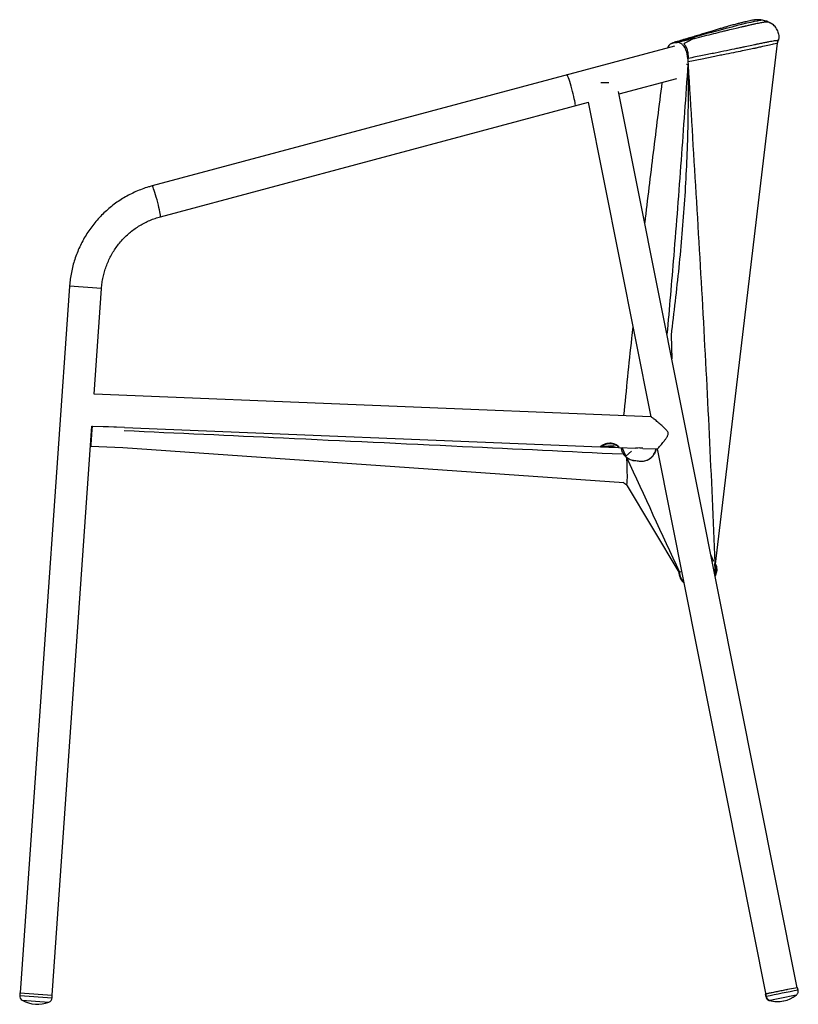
# Paper-space layout '_Right' of a CAD drawing. Header units: millimetres. Extents: x -0.013 to 0.596, y -0.453 to 0.318.
import ezdxf

# ---------------------------------------------------------------- set-up
doc = ezdxf.new("R2010")
doc.units = ezdxf.units.MM

psp = doc.layouts.new('_Right')

# ---------------------------------------------------------------- linework, layer by layer
at = {"color": 7, "linetype": 'Continuous', "lineweight": 25}
for p, q in [((0.56967, 0.31681), (0.56795, 0.3173)), ((0.57983, 0.29936), (0.58034, 0.30116)), ((0.49917, 0.29715), (0.09076, 0.18772)), ((0.49922, 0.29998), (0.4978, 0.29959)), ((0.49872, 0.29975), (0.50121, 0.29995)), ((0.50081, 0.3003), (0.5018, 0.30027)), ((0.53139, -0.10822), (0.57983, 0.29936)), ((0.50868, 0.28303), (0.50969, 0.28284)), ((0.45593, 0.25968), (0.50097, 0.27175)), ((0.44164, 0.26871), (0.4479, 0.26871)), ((0.59514, -0.43962), (0.45548, 0.26166)), ((0.09723, 0.16357), (0.43188, 0.25324)), ((0.43167, 0.25318), (0.48067, 0.00712)), ((0.02619, 0.10928), (-0.01247, -0.44363)), ((0.04534, 0.02474), (0.05113, 0.10753)), ((0.49656, 0.07103), (0.49717, 0.05234)), ((0.48072, 0.00712), (0.04535, 0.02477)), ((0.01247, -0.44537), (0.0436, -0.00016)), ((0.04339, -0.00322), (0.04287, -0.01589)), ((0.0436, -0.00018), (0.04406, -0.0002)), ((0.04406, -0.00018), (0.04406, -0.00016)), ((0.04406, -0.00018), (0.05656, -0.00062)), ((0.04406, -0.00018), (0.04406, -0.00021)), ((0.04406, -0.00021), (0.06905, -0.00104)), ((0.05656, -0.00062), (0.06905, -0.00101)), ((0.06903, -0.00121), (0.44108, -0.01629)), ((0.06905, -0.00104), (0.06905, -0.00101)), ((0.04287, -0.01589), (0.06785, -0.0169)), ((0.06786, -0.01687), (0.45959, -0.04427)), ((0.44155, -0.0158), (0.44153, -0.01628)), ((0.44155, -0.01631), (0.44702, -0.01654)), ((0.44358, -0.01605), (0.44358, -0.01617)), ((0.44401, -0.01629), (0.44401, -0.01635)), ((0.44686, -0.01611), (0.44687, -0.01589)), ((0.44702, -0.01654), (0.44789, -0.01657)), ((0.4475, -0.01647), (0.44795, -0.01647)), ((0.4485, -0.0166), (0.44765, -0.01656)), ((0.44768, -0.01565), (0.4481, -0.0156)), ((0.44789, -0.01647), (0.44789, -0.01657)), ((0.4483, -0.01582), (0.44828, -0.01622)), ((0.4487, -0.01619), (0.44828, -0.01622)), ((0.44829, -0.01659), (0.452, -0.01674)), ((0.44849, -0.01582), (0.44848, -0.016)), ((0.44937, -0.01643), (0.44936, -0.01655)), ((0.452, -0.01674), (0.45245, -0.01675)), ((0.45213, -0.01653), (0.45213, -0.01637)), ((0.45339, -0.01679), (0.45543, -0.01688)), ((0.45548, -0.0162), (0.45557, -0.01631)), ((0.45557, -0.01678), (0.45559, -0.01631)), ((0.45559, -0.01638), (0.45568, -0.01639)), ((0.45588, -0.01689), (0.46882, -0.01742)), ((0.4581, -0.01698), (0.46123, -0.0236)), ((0.46123, -0.0236), (0.45819, -0.01699)), ((0.46123, -0.0236), (0.46553, -0.01979)), ((0.47436, -0.01764), (0.48571, -0.0181)), ((0.4857, -0.0181), (0.57101, -0.44646)), ((0.46801, -0.02723), (0.47199, -0.02763)), ((0.46113, -0.0456), (0.46148, -0.04577)), ((0.46134, -0.04564), (0.50263, -0.11439)), ((0.52983, -0.10553), (0.52768, -0.10089)), ((0.52983, -0.10553), (0.52874, -0.10619)), ((0.53093, -0.10791), (0.53083, -0.1077)), ((0.50491, -0.114), (0.50308, -0.11443)), ((0.50308, -0.11443), (0.50309, -0.11462)), ((0.53107, -0.11347), (0.53107, -0.11348)), ((-0.01267, -0.44361), (-0.01281, -0.44561)), ((-0.01267, -0.44361), (0.01267, -0.44539)), ((0.01253, -0.44738), (0.01267, -0.44539)), ((0.57023, -0.44458), (0.57062, -0.44654)), ((0.59592, -0.4415), (0.59553, -0.43954))]:
    psp.add_line(p, q, dxfattribs=at)
at = {"color": 8, "linetype": 'Continuous', "lineweight": 25}
for p, q in [((0.56966, 0.31681), (0.56982, 0.31679)), ((0.05113, 0.10753), (0.02619, 0.10928)), ((0.44635, -0.01584), (0.44634, -0.016)), ((0.44671, -0.01618), (0.44671, -0.0163)), ((0.44965, -0.01641), (0.44965, -0.0165)), ((0.45017, -0.01661), (0.45016, -0.01665)), ((0.45156, -0.01632), (0.45155, -0.01644)), ((0.45195, -0.01658), (0.45195, -0.01666)), ((-0.01281, -0.44561), (0.01253, -0.44738)), ((-0.01081, -0.44936), (0.01003, -0.45081))]:
    psp.add_line(p, q, dxfattribs=at)
at = {"color": 8, "linetype": 'Continuous', "lineweight": 25, "flags": 128}
for points in [[(0.56815, 0.31724), (0.56815, 0.31724), (0.56767, 0.31727), (0.56683, 0.3172), (0.56563, 0.31703), (0.56383, 0.3167), (0.56157, 0.31624), (0.55884, 0.31564), (0.55564, 0.3149), (0.55161, 0.31394), (0.54818, 0.31309), (0.54394, 0.312), (0.53853, 0.31059), (0.53215, 0.30888), (0.52805, 0.30778), (0.52365, 0.30658), (0.51844, 0.30516), (0.51292, 0.30365), (0.50701, 0.30202), (0.50081, 0.3003), (0.50081, 0.3003), (0.50081, 0.3003)], [(0.42002, 0.25965), (0.4195, 0.26168), (0.41895, 0.26372), (0.41839, 0.26574), (0.41782, 0.26766), (0.41727, 0.26944), (0.41675, 0.27102), (0.41628, 0.27235), (0.41587, 0.27341), (0.41553, 0.27415), (0.41527, 0.27455), (0.41513, 0.27463)], [(0.4216, 0.25049), (0.42168, 0.2506), (0.42171, 0.25105), (0.42164, 0.25184), (0.42148, 0.25293), (0.42122, 0.25431), (0.42089, 0.25591), (0.42048, 0.25771), (0.42002, 0.25965)], [(0.09564, 0.17274), (0.09513, 0.17476), (0.09458, 0.17681), (0.09402, 0.17882), (0.09345, 0.18075), (0.0929, 0.18252), (0.09238, 0.1841), (0.09191, 0.18544), (0.0915, 0.18649), (0.09116, 0.18723), (0.0909, 0.18764), (0.09076, 0.18772)], [(0.09723, 0.16357), (0.0973, 0.16368), (0.09733, 0.16414), (0.09726, 0.16492), (0.0971, 0.16602), (0.09685, 0.16739), (0.09652, 0.169), (0.09611, 0.1708), (0.09564, 0.17274)], [(0.57353, -0.44963), (0.5736, -0.44962), (0.57395, -0.44956)]]:
    psp.add_lwpolyline(points, dxfattribs=at)
at = {"color": 7, "linetype": 'Continuous', "lineweight": 25, "flags": 128}
for points in [[(0.44358, -0.01617), (0.44349, -0.01611), (0.44341, -0.01606)], [(0.44401, -0.01635), (0.44392, -0.01633), (0.44384, -0.01629)], [(0.4481, -0.0156), (0.44821, -0.01572), (0.44832, -0.01584)], [(0.44848, -0.016), (0.44859, -0.0161), (0.4487, -0.01619)], [(0.45146, -0.01542), (0.45154, -0.01553), (0.45162, -0.01564)], [(0.57054, -0.4445), (0.57038, -0.44454), (0.57023, -0.44458)]]:
    psp.add_lwpolyline(points, dxfattribs=at)
at = {"color": 7, "linetype": 'Continuous', "lineweight": 25}
for centre, radius, start, end in [((0.43964, 0.05082), 0.06699, 273.2305, 275.55077), ((0.44082, 0.05197), 0.06819, 272.3141, 274.6391), ((0.44275, 0.05335), 0.06966, 270.89904, 273.17016), ((0.444, 0.05395), 0.0703, 270.0072, 272.20742), ((0.4481, -0.01478), 0.00179, 250.36734, 262.9992), ((0.45041, -0.01335), 0.00357, 220.06297, 233.34012), ((0.44862, -0.01481), 0.00179, 248.06851, 266.32293), ((0.44173, 0.04518), 0.06137, 276.15853, 279.12031), ((0.44276, 0.04707), 0.06333, 275.18252, 278.04425), ((0.44688, 0.05232), 0.06879, 272.21877, 273.71003), ((0.44811, 0.05314), 0.06966, 271.26535, 272.83318), ((0.45025, 0.05399), 0.0706, 269.74195, 271.2865), ((0.45152, 0.05417), 0.07083, 268.89949, 270.34287), ((-0.00882, -0.44589), 0.004, 176, 240.10698), ((0.77718, -1.41669), 0.99389, 100.53121, 101.99551), ((0.57996, -0.4264), 0.02392, 255.37179, 307.15494), ((0.00111, -0.42862), 0.02392, 240.10698, 291.89302), ((0.00854, -0.4471), 0.004, 291.89302, 356), ((0.57958, -0.42648), 0.02392, 255.37179, 281.78452)]:
    psp.add_arc(centre, radius, start, end, dxfattribs=at)
at = {"color": 8, "linetype": 'Continuous', "lineweight": 25}
for centre, radius, start, end in [((0.7776, -1.41881), 0.99405, 100.53134, 101.9954), ((0.73306, -1.19514), 0.76238, 100.47824, 102.0484)]:
    psp.add_arc(centre, radius, start, end, dxfattribs=at)
at = {"color": 7, "linetype": 'Continuous', "lineweight": 25}
for points, knots in [([(0.56815, 0.31724), (0.56785, 0.31732), (0.56718, 0.31749), (0.56632, 0.31763), (0.56548, 0.31771), (0.5647, 0.31774), (0.56393, 0.31773), (0.56313, 0.31768), (0.5622, 0.31758), (0.56087, 0.31739), (0.55922, 0.31708), (0.55714, 0.31663), (0.55496, 0.31613), (0.55251, 0.31554), (0.54975, 0.31485), (0.54717, 0.31418), (0.54503, 0.31362), (0.54321, 0.31313), (0.5411, 0.31254), (0.53867, 0.31184), (0.53583, 0.311), (0.53277, 0.31008), (0.5295, 0.3091), (0.52599, 0.30804), (0.52226, 0.30691), (0.5183, 0.30572), (0.51416, 0.30449), (0.50976, 0.30317), (0.50511, 0.30178), (0.50157, 0.30074), (0.49958, 0.30017), (0.49931, 0.30009)], [0, 0, 0, 0, 0.008665, 0.019259, 0.031358, 0.045683, 0.063239, 0.08557, 0.115387, 0.158668, 0.237139, 0.299543, 0.359128, 0.422167, 0.48339, 0.543574, 0.575856, 0.605534, 0.633884, 0.669171, 0.703307, 0.736685, 0.76956, 0.802081, 0.834349, 0.86644, 0.898432, 0.928949, 0.962037, 0.994951, 1, 1, 1, 1]), ([(0.51458, 0.30306), (0.52014, 0.30446), (0.52525, 0.30573), (0.53223, 0.30746), (0.53444, 0.308), (0.53757, 0.30877), (0.53859, 0.30902), (0.54055, 0.3095), (0.54149, 0.30972), (0.54601, 0.31082), (0.54904, 0.31154), (0.55179, 0.31219), (0.55209, 0.31226), (0.55267, 0.31239), (0.55294, 0.31245), (0.55349, 0.31258), (0.55375, 0.31264), (0.55427, 0.31276), (0.55555, 0.31306), (0.55677, 0.31334), (0.55863, 0.31376), (0.55952, 0.31396), (0.5612, 0.31433), (0.562, 0.3145), (0.56425, 0.31498), (0.56558, 0.31525), (0.56729, 0.31558), (0.56781, 0.31568), (0.56878, 0.31585), (0.56921, 0.31592), (0.57038, 0.31609), (0.57098, 0.31616), (0.5714, 0.31618)], [0, 0, 0, 0, 0.125, 0.125, 0.1875, 0.1875, 0.21875, 0.21875, 0.25, 0.25, 0.375, 0.375, 0.390625, 0.390625, 0.40625, 0.40625, 0.421875, 0.421875, 0.4375, 0.5, 0.5, 0.5625, 0.5625, 0.625, 0.625, 0.75, 0.75, 0.8125, 0.8125, 0.875, 0.875, 1, 1, 1, 1]), ([(0.56966, 0.31681), (0.56971, 0.31679), (0.56976, 0.31678), (0.56987, 0.31673), (0.56992, 0.3167), (0.57001, 0.31665), (0.57005, 0.31663), (0.57012, 0.31659), (0.57017, 0.31657), (0.57025, 0.31653), (0.57029, 0.31651), (0.57037, 0.31647), (0.57041, 0.31645), (0.57051, 0.31642), (0.57053, 0.31641), (0.57058, 0.31639), (0.57061, 0.31638), (0.57067, 0.31636), (0.57069, 0.31636), (0.57073, 0.31634), (0.57075, 0.31634), (0.57079, 0.31632), (0.57082, 0.31632), (0.57087, 0.3163), (0.57089, 0.3163), (0.57093, 0.31629), (0.57094, 0.31628), (0.57099, 0.31627), (0.57101, 0.31626), (0.57108, 0.31625), (0.57112, 0.31624), (0.57119, 0.31622), (0.57122, 0.31622), (0.5713, 0.3162), (0.57135, 0.31619), (0.5714, 0.31618)], [0, 0, 0, 0, 0.25, 0.25, 0.5, 0.5, 0.625, 0.625, 0.75, 0.75, 0.8125, 0.8125, 0.875, 0.875, 0.890625, 0.890625, 0.90625, 0.90625, 0.914063, 0.914063, 0.917969, 0.917969, 0.921875, 0.921875, 0.925781, 0.925781, 0.929688, 0.929688, 0.9375, 0.9375, 0.953125, 0.953125, 0.96875, 0.96875, 1, 1, 1, 1]), ([(0.57243, 0.31614), (0.57227, 0.3162), (0.57169, 0.31643), (0.57081, 0.31662), (0.57009, 0.31676), (0.56979, 0.31678), (0.56976, 0.31678)], [0, 0, 0, 0, 0.148794, 0.544875, 0.953879, 1, 1, 1, 1]), ([(0.5714, 0.31618), (0.57258, 0.31587), (0.57419, 0.31546), (0.57526, 0.31457), (0.57555, 0.31432)], [0, 0, 0, 0, 0.729502, 1, 1, 1, 1]), ([(0.5724, 0.31603), (0.57284, 0.31593), (0.5742, 0.3156), (0.57525, 0.31465), (0.57597, 0.314)], [0, 0, 0, 0, 0.321578, 1, 1, 1, 1]), ([(0.58043, 0.30716), (0.58037, 0.30744), (0.58019, 0.30832), (0.57955, 0.30985), (0.57853, 0.31156), (0.57727, 0.31301), (0.57625, 0.31395), (0.57568, 0.3143), (0.57558, 0.31437)], [0, 0, 0, 0, 0.103726, 0.322511, 0.539063, 0.750268, 0.955379, 1, 1, 1, 1]), ([(0.50121, 0.29995), (0.50286, 0.30037), (0.50449, 0.30078), (0.50767, 0.30159), (0.50923, 0.30199), (0.51076, 0.30237)], [0, 0, 0, 0, 0.5, 0.5, 1, 1, 1, 1]), ([(0.51076, 0.30237), (0.50932, 0.30204), (0.50786, 0.3017), (0.50488, 0.301), (0.50336, 0.30064), (0.5018, 0.30027)], [0, 0, 0, 0, 0.5, 0.5, 1, 1, 1, 1]), ([(0.5064, 0.29896), (0.50659, 0.29906), (0.50677, 0.29917), (0.50713, 0.29938), (0.50731, 0.29948), (0.50784, 0.29978), (0.5082, 0.29998), (0.50924, 0.30055), (0.50993, 0.30091), (0.51128, 0.3016), (0.51195, 0.30192), (0.51327, 0.30252), (0.51393, 0.3028), (0.51458, 0.30306)], [0, 0, 0, 0, 0.0625, 0.0625, 0.125, 0.125, 0.25, 0.25, 0.5, 0.5, 0.75, 0.75, 1, 1, 1, 1]), ([(0.58034, 0.30116), (0.58035, 0.30118), (0.58035, 0.30119), (0.58034, 0.30122), (0.58032, 0.30126), (0.58025, 0.30129), (0.58007, 0.30134), (0.57969, 0.30137), (0.57902, 0.30132), (0.57821, 0.30123), (0.57773, 0.30117), (0.57609, 0.30092), (0.57471, 0.30069), (0.57222, 0.30022), (0.57132, 0.30004), (0.56987, 0.29975), (0.56937, 0.29965), (0.56832, 0.29944), (0.56779, 0.29932), (0.56612, 0.29898), (0.56494, 0.29873), (0.56338, 0.2984), (0.56306, 0.29833), (0.56242, 0.29819), (0.5621, 0.29812), (0.5611, 0.29791), (0.56038, 0.29777), (0.55806, 0.29728), (0.5563, 0.29691), (0.55333, 0.29629), (0.55228, 0.29607), (0.55008, 0.29561), (0.54893, 0.29536), (0.54529, 0.2946), (0.54268, 0.29406), (0.53711, 0.2929), (0.53415, 0.29229), (0.52787, 0.29101), (0.52456, 0.29034), (0.51931, 0.28929), (0.51752, 0.28893), (0.51384, 0.28821), (0.51195, 0.28783), (0.51001, 0.28747)], [0, 0, 0, 0, 0.015625, 0.015625, 0.03125, 0.0625, 0.0625, 0.125, 0.1875, 0.1875, 0.25, 0.25, 0.375, 0.375, 0.4375, 0.4375, 0.46875, 0.46875, 0.5, 0.5, 0.5625, 0.5625, 0.578125, 0.578125, 0.59375, 0.59375, 0.625, 0.625, 0.6875, 0.6875, 0.71875, 0.71875, 0.75, 0.75, 0.8125, 0.8125, 0.875, 0.875, 0.9375, 0.9375, 0.96875, 0.96875, 1, 1, 1, 1]), ([(0.51458, 0.30306), (0.51463, 0.30308), (0.51468, 0.3031), (0.51474, 0.30314), (0.51475, 0.30315), (0.51475, 0.30316), (0.51475, 0.30317), (0.51472, 0.30317), (0.51469, 0.30317), (0.5146, 0.30317), (0.51455, 0.30316), (0.51444, 0.30315), (0.51439, 0.30314), (0.51423, 0.30312), (0.51413, 0.3031), (0.51384, 0.30304), (0.51365, 0.30301), (0.51328, 0.30293), (0.51309, 0.30289), (0.51218, 0.3027), (0.51147, 0.30254), (0.51076, 0.30237)], [0, 0, 0, 0, 0.0625, 0.0625, 0.09375, 0.09375, 0.109375, 0.109375, 0.125, 0.125, 0.15625, 0.15625, 0.1875, 0.1875, 0.25, 0.25, 0.375, 0.375, 0.5, 0.5, 1, 1, 1, 1]), ([(0.58041, 0.30716), (0.58063, 0.30603), (0.58101, 0.30402), (0.58055, 0.30203), (0.58034, 0.30116)], [0, 0, 0, 0, 0.5624256, 1, 1, 1, 1]), ([(0.49872, 0.29975), (0.49791, 0.29955), (0.4963, 0.29915), (0.49453, 0.29752), (0.49383, 0.29607), (0.49364, 0.29567)], [0, 0, 0, 0, 0.420223, 0.840437, 1, 1, 1, 1]), ([(0.50081, 0.3003), (0.50017, 0.30032), (0.49953, 0.3002), (0.49856, 0.29982), (0.49824, 0.29966), (0.49761, 0.29927), (0.4973, 0.29905), (0.49699, 0.2988)], [0, 0, 0, 0, 0.5, 0.5, 0.75, 0.75, 1, 1, 1, 1]), ([(0.50022, 0.30016), (0.49997, 0.30009), (0.4996, 0.29999), (0.49922, 0.29989), (0.49897, 0.29982), (0.49884, 0.29979), (0.49872, 0.29975)], [0, 0, 0, 0, 0.5, 0.75, 0.75, 1, 1, 1, 1]), ([(0.50944, 0.28835), (0.50939, 0.28915), (0.50929, 0.28993), (0.50908, 0.29108), (0.50899, 0.29146), (0.5088, 0.29221), (0.50869, 0.29258), (0.50834, 0.29366), (0.50807, 0.29434), (0.50745, 0.29562), (0.50709, 0.29622), (0.50633, 0.29729), (0.50593, 0.29777), (0.50528, 0.2984), (0.50505, 0.29859), (0.5046, 0.29893), (0.50414, 0.29924), (0.50366, 0.29948), (0.50318, 0.29968), (0.50294, 0.29976), (0.5022, 0.29994), (0.5017, 0.29998), (0.50121, 0.29995)], [0, 0, 0, 0, 0.125, 0.125, 0.1875, 0.1875, 0.25, 0.25, 0.375, 0.375, 0.5, 0.5, 0.625, 0.625, 0.6875, 0.6875, 0.75, 0.8125, 0.8125, 0.875, 0.875, 1, 1, 1, 1]), ([(0.50992, 0.28846), (0.50995, 0.28954), (0.50989, 0.29061), (0.50967, 0.29215), (0.50958, 0.29266), (0.50935, 0.29365), (0.50921, 0.29412), (0.50891, 0.29504), (0.50874, 0.29547), (0.50845, 0.2961), (0.50835, 0.29631), (0.50814, 0.29671), (0.50803, 0.2969), (0.5077, 0.29745), (0.50746, 0.29779), (0.50695, 0.29842), (0.50668, 0.29871), (0.5064, 0.29896)], [0, 0, 0, 0, 0.25, 0.25, 0.375, 0.375, 0.5, 0.5, 0.625, 0.625, 0.6875, 0.6875, 0.75, 0.75, 0.875, 0.875, 1, 1, 1, 1]), ([(0.51001, 0.28747), (0.5101, 0.28865), (0.51007, 0.28981), (0.50989, 0.29152), (0.5098, 0.29208), (0.50958, 0.29317), (0.50944, 0.29369), (0.5092, 0.29445), (0.50912, 0.29469), (0.50894, 0.29518), (0.50884, 0.29542), (0.50853, 0.29611), (0.50831, 0.29654), (0.50783, 0.29734), (0.50757, 0.29771), (0.50715, 0.29822), (0.507, 0.29838), (0.5067, 0.29869), (0.50655, 0.29883), (0.5064, 0.29896)], [0, 0, 0, 0, 0.25, 0.25, 0.375, 0.375, 0.5, 0.5, 0.5625, 0.5625, 0.625, 0.625, 0.75, 0.75, 0.875, 0.875, 0.9375, 0.9375, 1, 1, 1, 1]), ([(0.57983, 0.29936), (0.57983, 0.29936), (0.57872, 0.29911), (0.57593, 0.29847), (0.57531, 0.29833), (0.57392, 0.29801), (0.57315, 0.29783), (0.57065, 0.29726), (0.56871, 0.29682), (0.56539, 0.29607), (0.56421, 0.2958), (0.56266, 0.29545), (0.56234, 0.29538), (0.56186, 0.29527), (0.5617, 0.29523), (0.56145, 0.29518), (0.56137, 0.29516), (0.56121, 0.29512), (0.56113, 0.29511), (0.56038, 0.29495), (0.55966, 0.29481), (0.55736, 0.29433), (0.55562, 0.29398), (0.55172, 0.29318), (0.54957, 0.29275), (0.54486, 0.2918), (0.5423, 0.29128), (0.53883, 0.29058), (0.53812, 0.29044), (0.53669, 0.29016), (0.53596, 0.29001), (0.53374, 0.28957), (0.53222, 0.28926), (0.52753, 0.28833), (0.52423, 0.28767), (0.51729, 0.28629), (0.51365, 0.28557), (0.50983, 0.28481)], [0, 0, 0, 0, 0.25, 0.25, 0.3125, 0.3125, 0.375, 0.375, 0.5, 0.5, 0.5625, 0.5625, 0.578125, 0.578125, 0.585938, 0.585938, 0.589844, 0.589844, 0.59375, 0.59375, 0.625, 0.625, 0.6875, 0.6875, 0.75, 0.75, 0.8125, 0.8125, 0.828125, 0.828125, 0.84375, 0.84375, 0.875, 0.875, 0.9375, 0.9375, 1, 1, 1, 1]), ([(0.50944, 0.28835), (0.5115, 0.25489), (0.51358, 0.22142), (0.51763, 0.15447), (0.5196, 0.12099), (0.5233, 0.05402), (0.52503, 0.02053), (0.52822, -0.04647), (0.52969, -0.07997), (0.53107, -0.11347)], [0, 0, 0, 0, 0.25, 0.25, 0.5, 0.5, 0.75, 0.75, 1, 1, 1, 1]), ([(0.50969, 0.28284), (0.50793, 0.25786), (0.5044, 0.20789), (0.4991, 0.13746), (0.49512, 0.09206), (0.49333, 0.07163)], [0, 0, 0, 0, 0.3547364, 0.7095161, 1, 1, 1, 1]), ([(0.50969, 0.28284), (0.50982, 0.27399), (0.50987, 0.26514), (0.50979, 0.24745), (0.50967, 0.2386), (0.50923, 0.22091), (0.50892, 0.21208), (0.50811, 0.19441), (0.50761, 0.18558), (0.50645, 0.16792), (0.50578, 0.1591), (0.50428, 0.14146), (0.50346, 0.13265), (0.50167, 0.11503), (0.50072, 0.10623), (0.4987, 0.08862), (0.49765, 0.07983), (0.49656, 0.07103)], [0, 0, 0, 0, 0.125, 0.125, 0.25, 0.25, 0.375, 0.375, 0.5, 0.5, 0.625, 0.625, 0.75, 0.75, 0.875, 0.875, 1, 1, 1, 1]), ([(0.48944, 0.26866), (0.48712, 0.2504), (0.48248, 0.21384), (0.47811, 0.17728), (0.47593, 0.15898)], [0, 0, 0, 0, 0.499449, 1, 1, 1, 1]), ([(0.09076, 0.18772), (0.0898, 0.18745), (0.08716, 0.18671), (0.0829, 0.18526), (0.07804, 0.18329), (0.0733, 0.18102), (0.06871, 0.17847), (0.06428, 0.17565), (0.06002, 0.17257), (0.05596, 0.16924), (0.05211, 0.16567), (0.04847, 0.16187), (0.04507, 0.15786), (0.04192, 0.15366), (0.03902, 0.14927), (0.03639, 0.14472), (0.03404, 0.14001), (0.03198, 0.13517), (0.0302, 0.13022), (0.02873, 0.12517), (0.02757, 0.12004), (0.02673, 0.11494), (0.02634, 0.11134), (0.02621, 0.10948), (0.02619, 0.10928)], [0, 0, 0, 0, 0.027538, 0.07599, 0.124448, 0.172906, 0.221366, 0.269826, 0.318289, 0.366752, 0.415217, 0.463684, 0.512151, 0.560621, 0.609092, 0.657564, 0.706037, 0.754512, 0.802988, 0.851465, 0.899942, 0.94842, 0.99435, 1, 1, 1, 1]), ([(0.05113, 0.10753), (0.05119, 0.10824), (0.05136, 0.11043), (0.05189, 0.11407), (0.05281, 0.11841), (0.05404, 0.12269), (0.05557, 0.12686), (0.0574, 0.13091), (0.0595, 0.13482), (0.06188, 0.13857), (0.06452, 0.14215), (0.0674, 0.14553), (0.07051, 0.14869), (0.07384, 0.15162), (0.07737, 0.15431), (0.08109, 0.15674), (0.08496, 0.1589), (0.08898, 0.16078), (0.09307, 0.16237), (0.09586, 0.16317), (0.09723, 0.16357)], [0, 0, 0, 0, 0.027538, 0.084831, 0.142133, 0.199435, 0.256739, 0.314044, 0.371351, 0.428661, 0.485973, 0.543289, 0.600609, 0.657932, 0.715259, 0.772591, 0.829926, 0.887265, 0.944608, 1, 1, 1, 1]), ([(0.46666, 0.07749), (0.46632, 0.07451), (0.46372, 0.05136), (0.46142, 0.02818), (0.45943, 0.00798)], [0, 0, 0, 0, 0.129047, 1, 1, 1, 1]), ([(0.48573, -0.01807), (0.48573, -0.01808), (0.48574, -0.01815), (0.48629, -0.01761), (0.48759, -0.01618), (0.48921, -0.01429), (0.49078, -0.01236), (0.49209, -0.01067), (0.49317, -0.00916), (0.49391, -0.00786), (0.49432, -0.00683), (0.49436, -0.00574), (0.49393, -0.00466), (0.49318, -0.00363), (0.49164, -0.00193), (0.48926, 0.00025), (0.48674, 0.00245), (0.48477, 0.00409), (0.4831, 0.00546), (0.48163, 0.00658), (0.48084, 0.00712), (0.48077, 0.00709), (0.48076, 0.00708)], [0, 0, 0, 0, 0.011759, 0.087301, 0.162828, 0.247567, 0.29771, 0.348875, 0.398369, 0.423093, 0.448441, 0.470849, 0.493219, 0.523454, 0.554451, 0.645733, 0.739636, 0.789662, 0.840596, 0.919758, 0.982183, 1, 1, 1, 1]), ([(0.04288, -0.01588), (0.04289, -0.01578), (0.04291, -0.01558), (0.04305, -0.01389), (0.04324, -0.01137), (0.04348, -0.00818), (0.04374, -0.00462), (0.04396, -0.00168), (0.04406, -0.00021)], [0, 0, 0, 0, 0.184324, 0.371528, 0.558731, 0.70582, 0.852909, 1, 1, 1, 1]), ([(0.06886, -0.00363), (0.11038, -0.00556), (0.19861, -0.00966), (0.32843, -0.01578), (0.41674, -0.02), (0.45834, -0.02199)], [0, 0, 0, 0, 0.319825, 0.679527, 1, 1, 1, 1]), ([(0.44864, -0.0136), (0.44787, -0.01367), (0.44632, -0.01381), (0.44419, -0.01458), (0.4424, -0.01544), (0.44122, -0.01614), (0.44114, -0.01622), (0.44111, -0.01626)], [0, 0, 0, 0, 0.193217, 0.385282, 0.603983, 0.833978, 1, 1, 1, 1]), ([(0.44863, -0.01397), (0.44789, -0.01403), (0.44643, -0.01414), (0.44442, -0.01482), (0.44275, -0.01557), (0.44163, -0.0162), (0.44158, -0.01627), (0.44155, -0.01631)], [0, 0, 0, 0, 0.190038, 0.379112, 0.590653, 0.811648, 1, 1, 1, 1]), ([(0.45543, -0.01686), (0.45551, -0.01684), (0.45566, -0.01679), (0.45509, -0.01625), (0.45398, -0.01546), (0.45232, -0.01461), (0.45042, -0.01404), (0.44916, -0.01399), (0.44863, -0.01397)], [0, 0, 0, 0, 0.161253, 0.32645, 0.502682, 0.700855, 0.872687, 1, 1, 1, 1]), ([(0.45597, -0.01679), (0.45599, -0.01678), (0.45609, -0.01675), (0.4556, -0.01626), (0.45453, -0.01543), (0.45284, -0.01446), (0.45078, -0.01372), (0.44932, -0.01364), (0.44864, -0.0136)], [0, 0, 0, 0, 0.051976, 0.231676, 0.422407, 0.639552, 0.832384, 1, 1, 1, 1]), ([(0.44108, -0.01629), (0.44107, -0.01629), (0.44099, -0.01635), (0.44125, -0.01623), (0.4415, -0.01612)], [0, 0, 0, 0, 0.045198, 1, 1, 1, 1]), ([(0.44612, -0.01585), (0.44623, -0.01584), (0.44635, -0.01584), (0.44659, -0.01585), (0.4467, -0.01586), (0.44692, -0.0159), (0.44701, -0.01592), (0.44716, -0.01598), (0.44722, -0.01601), (0.44734, -0.01611), (0.44732, -0.01617), (0.44712, -0.01627), (0.44693, -0.01629), (0.44671, -0.0163)], [0, 0, 0, 0, 0.125, 0.125, 0.25, 0.25, 0.375, 0.375, 0.5, 0.5, 0.75, 0.75, 1, 1, 1, 1]), ([(0.44634, -0.016), (0.44644, -0.01599), (0.44655, -0.01599), (0.44674, -0.01602), (0.44681, -0.01605), (0.44688, -0.0161), (0.44687, -0.01613), (0.44678, -0.01618), (0.4467, -0.01619), (0.4466, -0.0162)], [0, 0, 0, 0, 0.25, 0.25, 0.5, 0.5, 0.75, 0.75, 1, 1, 1, 1]), ([(0.45016, -0.01665), (0.45005, -0.01664), (0.44993, -0.01664), (0.44968, -0.01663), (0.44956, -0.01663), (0.44934, -0.01661), (0.44924, -0.0166), (0.44908, -0.01659), (0.44901, -0.01658), (0.44893, -0.01655), (0.44891, -0.01654), (0.44893, -0.01651), (0.44896, -0.0165), (0.44912, -0.01645), (0.44931, -0.01643), (0.44954, -0.01642)], [0, 0, 0, 0, 0.125, 0.125, 0.25, 0.25, 0.375, 0.375, 0.5, 0.5, 0.625, 0.625, 0.75, 0.75, 1, 1, 1, 1]), ([(0.44994, -0.01661), (0.44983, -0.01661), (0.44971, -0.0166), (0.44951, -0.01659), (0.44942, -0.01658), (0.44935, -0.01655), (0.44936, -0.01654), (0.44945, -0.01651), (0.44954, -0.01651), (0.44965, -0.0165)], [0, 0, 0, 0, 0.25, 0.25, 0.5, 0.5, 0.75, 0.75, 1, 1, 1, 1]), ([(0.45133, -0.01632), (0.45145, -0.01632), (0.45157, -0.01631), (0.45182, -0.01632), (0.45194, -0.01633), (0.45216, -0.01637), (0.45226, -0.01639), (0.45242, -0.01643), (0.45248, -0.01646), (0.45256, -0.01651), (0.45258, -0.01653), (0.45256, -0.01658), (0.45253, -0.0166), (0.45237, -0.01664), (0.45218, -0.01666), (0.45195, -0.01666)], [0, 0, 0, 0, 0.125, 0.125, 0.25, 0.25, 0.375, 0.375, 0.5, 0.5, 0.625, 0.625, 0.75, 0.75, 1, 1, 1, 1]), ([(0.45155, -0.01644), (0.45166, -0.01643), (0.45178, -0.01643), (0.45198, -0.01646), (0.45207, -0.01648), (0.45214, -0.01653), (0.45213, -0.01655), (0.45203, -0.01658), (0.45195, -0.01659), (0.45184, -0.01659)], [0, 0, 0, 0, 0.25, 0.25, 0.5, 0.5, 0.75, 0.75, 1, 1, 1, 1]), ([(0.45245, -0.01675), (0.45254, -0.01676), (0.45274, -0.01676), (0.45303, -0.01678), (0.45326, -0.01679), (0.45335, -0.01679), (0.45339, -0.01679)], [0, 0, 0, 0, 0.28374, 0.567479, 0.851231, 1, 1, 1, 1]), ([(0.45544, -0.01673), (0.45561, -0.01681), (0.45586, -0.01692), (0.45587, -0.01687), (0.45588, -0.01686)], [0, 0, 0, 0, 0.692852, 1, 1, 1, 1]), ([(0.45737, -0.01696), (0.4574, -0.01733), (0.45747, -0.01839), (0.45811, -0.02003), (0.45905, -0.02183), (0.46032, -0.02345), (0.46182, -0.02483), (0.46355, -0.02593), (0.4656, -0.02684), (0.46714, -0.02709), (0.46801, -0.02723)], [0, 0, 0, 0, 0.071032, 0.198626, 0.326221, 0.453778, 0.581333, 0.708657, 0.835977, 1, 1, 1, 1]), ([(0.47163, -0.01722), (0.47162, -0.01722), (0.47085, -0.01736), (0.4699, -0.0175), (0.46899, -0.0174), (0.46883, -0.01738)], [0, 0, 0, 0, 0.005862, 0.821659, 1, 1, 1, 1]), ([(0.47163, -0.01722), (0.47162, -0.01722), (0.47085, -0.01736), (0.4699, -0.0175), (0.46899, -0.0174), (0.46883, -0.01738)], [0, 0, 0, 0, 0.005862, 0.821659, 1, 1, 1, 1]), ([(0.47435, -0.01752), (0.47345, -0.01749), (0.47254, -0.01746), (0.47163, -0.01722), (0.47163, -0.01722)], [0, 0, 0, 0, 0.994434, 1, 1, 1, 1]), ([(0.47435, -0.01752), (0.47345, -0.01749), (0.47254, -0.01746), (0.47163, -0.01722), (0.47163, -0.01722)], [0, 0, 0, 0, 0.994434, 1, 1, 1, 1]), ([(0.48485, -0.01807), (0.48479, -0.01841), (0.48463, -0.01943), (0.48399, -0.02105), (0.48297, -0.02284), (0.48166, -0.02442), (0.4801, -0.02575), (0.4778, -0.02712), (0.47499, -0.02796), (0.4728, -0.02786), (0.47194, -0.02781)], [0, 0, 0, 0, 0.058269, 0.173644, 0.289113, 0.404571, 0.518351, 0.632123, 0.854746, 1, 1, 1, 1]), ([(0.47199, -0.02763), (0.47333, -0.02763), (0.476, -0.02764), (0.47974, -0.02596), (0.4827, -0.02322), (0.48436, -0.02039), (0.48469, -0.01857), (0.48478, -0.01807)], [0, 0, 0, 0, 0.227476, 0.45496, 0.682587, 0.9129, 1, 1, 1, 1]), ([(0.46175, -0.02472), (0.46179, -0.02627), (0.46187, -0.02938), (0.462, -0.03337), (0.46208, -0.03683), (0.4621, -0.03969), (0.46207, -0.04212), (0.462, -0.04406), (0.46185, -0.04533), (0.46168, -0.04591), (0.46154, -0.04577), (0.46149, -0.04573)], [0, 0, 0, 0, 0.110042, 0.220116, 0.33019, 0.440517, 0.550845, 0.67914, 0.807435, 0.936081, 1, 1, 1, 1]), ([(0.46797, -0.02736), (0.46683, -0.02723), (0.46573, -0.02694), (0.46415, -0.02627), (0.46364, -0.02601), (0.46266, -0.02541), (0.46219, -0.02508), (0.46175, -0.02472)], [0, 0, 0, 0, 0.5, 0.5, 0.75, 0.75, 1, 1, 1, 1]), ([(0.4592, -0.04415), (0.45935, -0.04429), (0.45993, -0.04485), (0.4607, -0.0454), (0.46135, -0.04571), (0.46147, -0.04577)], [0, 0, 0, 0, 0.233726, 0.866227, 1, 1, 1, 1]), ([(0.53088, -0.10776), (0.53098, -0.10787), (0.53107, -0.10802), (0.53116, -0.10819), (0.53119, -0.10824), (0.53123, -0.1083), (0.53125, -0.10832), (0.53129, -0.10838), (0.53132, -0.10839), (0.53137, -0.10835), (0.53138, -0.10829), (0.53139, -0.10822)], [0, 0, 0, 0, 0.25, 0.25, 0.375, 0.375, 0.5, 0.5, 0.75, 0.75, 1, 1, 1, 1]), ([(0.50263, -0.11434), (0.50263, -0.11449), (0.50264, -0.11495), (0.50277, -0.11601), (0.50311, -0.11746), (0.50371, -0.11908), (0.50466, -0.12077), (0.50565, -0.12203), (0.50634, -0.12269), (0.50657, -0.12291)], [0, 0, 0, 0, 0.071277, 0.219946, 0.379152, 0.550418, 0.731216, 0.912978, 1, 1, 1, 1]), ([(0.503, -0.1143), (0.50296, -0.11426), (0.50276, -0.11406), (0.50263, -0.11423), (0.50264, -0.11431), (0.50264, -0.11434)], [0, 0, 0, 0, 0.133253, 0.666269, 1, 1, 1, 1]), ([(0.50309, -0.11462), (0.50327, -0.11597), (0.50354, -0.11799), (0.50481, -0.12039), (0.50568, -0.12169), (0.50632, -0.12229), (0.50647, -0.12243)], [0, 0, 0, 0, 0.464003, 0.696841, 0.929676, 1, 1, 1, 1]), ([(0.53078, -0.11642), (0.53081, -0.11632), (0.53117, -0.11539), (0.53111, -0.11438), (0.53107, -0.11347)], [0, 0, 0, 0, 0.105494, 1, 1, 1, 1]), ([(0.531, -0.11753), (0.53137, -0.11652), (0.53223, -0.11425), (0.53203, -0.11082), (0.53124, -0.10874), (0.53093, -0.10791)], [0, 0, 0, 0, 0.324936, 0.73193, 1, 1, 1, 1]), ([(0.53139, -0.10822), (0.5316, -0.10886), (0.53224, -0.11078), (0.53239, -0.11412), (0.53146, -0.11653), (0.53102, -0.11766)], [0, 0, 0, 0, 0.2092852, 0.6248685, 1, 1, 1, 1]), ([(0.58772, -0.44103), (0.5873, -0.44112), (0.58625, -0.44132), (0.58446, -0.44168), (0.58242, -0.44208), (0.58037, -0.44249), (0.57838, -0.44289), (0.5765, -0.44327), (0.57481, -0.44362), (0.57333, -0.44392), (0.57214, -0.44416), (0.57127, -0.44435), (0.57072, -0.44447), (0.57065, -0.44449), (0.57061, -0.4445)], [0, 0, 0, 0, 0.056526, 0.139512, 0.2231, 0.306689, 0.391702, 0.476721, 0.563369, 0.650026, 0.737534, 0.82505, 0.912524, 1, 1, 1, 1]), ([(0.57064, -0.44656), (0.57073, -0.4469), (0.5709, -0.44755), (0.57146, -0.44836), (0.5721, -0.44896), (0.57277, -0.44936), (0.57329, -0.44958), (0.57358, -0.44963), (0.57365, -0.44965)], [0, 0, 0, 0, 0.2295524, 0.4436361, 0.6336587, 0.8037412, 0.9545677, 1, 1, 1, 1]), ([(0.57103, -0.44647), (0.57111, -0.44679), (0.57127, -0.44743), (0.57181, -0.44823), (0.57244, -0.44885), (0.57311, -0.44926), (0.57366, -0.4495), (0.57398, -0.44956), (0.57408, -0.44958)], [0, 0, 0, 0, 0.214425, 0.427886, 0.61707, 0.78642, 0.936754, 1, 1, 1, 1]), ([(0.59432, -0.44551), (0.59443, -0.44544), (0.5948, -0.44518), (0.5953, -0.44458), (0.59577, -0.44372), (0.596, -0.44274), (0.59604, -0.44196), (0.59591, -0.44156), (0.59589, -0.44149)], [0, 0, 0, 0, 0.083843, 0.296163, 0.502714, 0.724376, 0.955923, 1, 1, 1, 1])]:
    psp.add_open_spline(points, degree=3, knots=knots, dxfattribs=at)
for points in [[(0.5018, 0.30027), (0.50127, 0.30023), (0.50075, 0.3002), (0.50022, 0.30016)], [(0.50992, 0.28846), (0.50976, 0.28842), (0.5096, 0.28839), (0.50944, 0.28835)], [(0.50983, 0.28481), (0.50986, 0.28602), (0.50989, 0.28724), (0.50992, 0.28846)], [(0.50983, 0.28481), (0.50989, 0.28569), (0.50995, 0.28658), (0.51001, 0.28747)], [(0.46175, -0.02472), (0.47551, -0.05462), (0.48929, -0.08452), (0.50309, -0.11441)], [(0.46801, -0.02723), (0.468, -0.02728), (0.46798, -0.02732), (0.46797, -0.02736)], [(0.47194, -0.02781), (0.47062, -0.02766), (0.4693, -0.02751), (0.46797, -0.02736)], [(0.47194, -0.02781), (0.47196, -0.02775), (0.47197, -0.02769), (0.47199, -0.02763)], [(0.53107, -0.11348), (0.53099, -0.11156), (0.53091, -0.10963), (0.53083, -0.1077)], [(0.53088, -0.10776), (0.53086, -0.10774), (0.53085, -0.10772), (0.53083, -0.1077)], [(0.53093, -0.10791), (0.53091, -0.10786), (0.53089, -0.10781), (0.53088, -0.10776)], [(0.503, -0.1143), (0.50303, -0.11433), (0.50306, -0.11436), (0.50308, -0.1144)], [(0.503, -0.1143), (0.50303, -0.1144), (0.50306, -0.11451), (0.50309, -0.11462)]]:
    psp.add_open_spline(points, degree=3, dxfattribs=at)

doc.saveas('drawing.dxf')
